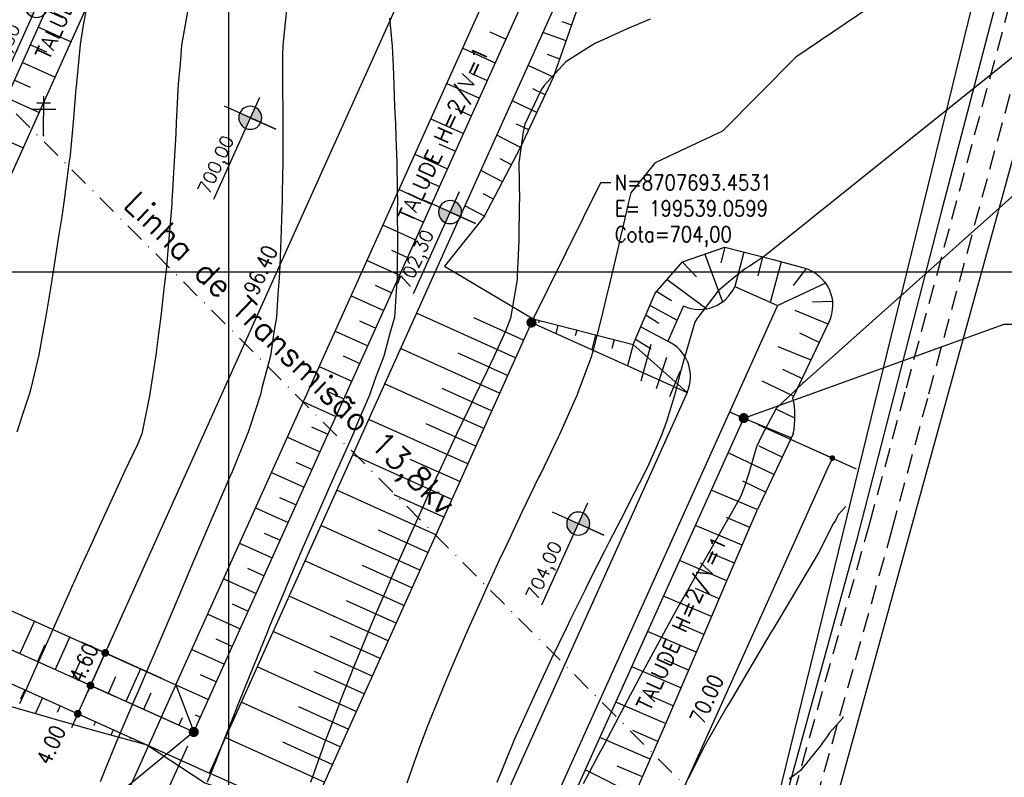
# Model space of a CAD drawing. Header units: millimetres. Extents: x 198958 to 201093, y 8706297 to 8708300.
# Tile 14 of 28: x 199473 to 199600, y 8707635 to 8707732. Entities that reach past the tile are written whole.
import ezdxf
from ezdxf.enums import TextEntityAlignment as Align

# ---------------------------------------------------------------- set-up
doc = ezdxf.new("R2010")
doc.units = ezdxf.units.MM
doc.header["$LTSCALE"] = 5
doc.linetypes.add('DASHDOT', pattern=[1, 0.5, -0.25, 0, -0.25])
doc.linetypes.add('DASHED', pattern=[0.75, 0.5, -0.25])
for name, color, linetype in [('$CURVAS1', 30, 'Continuous'), ('$CURVAS2', 40, 'Continuous'), ('AREA_ESPECIAL', 3, 'Continuous'), ('CERCA', 3, 'CERCA_LINE'), ('ESTRADA_BARRO', 9, 'DASHED'), ('LAGOA', 3, 'Continuous'), ('LINHA_TRANS', 4, 'DASHDOT'), ('MALHA', 9, 'Continuous'), ('POSTE', 3, 'Continuous'), ('TER-BERMA', 103, 'Continuous'), ('TER-COORDENADAS', 101, 'Continuous'), ('TER-COTAS', 101, 'Continuous'), ('TER-OFFSET', 102, 'Continuous'), ('TER-OFFSET-LINHA', 101, 'Continuous'), ('TER-TEXTO', 100, 'Continuous'), ('TEXTO', 2, 'Continuous')]:
    doc.layers.add(name, color=color, linetype=linetype)
doc.styles.add('GEOSIS', font='ROMANS.SHX')
doc.styles.add('ROMANS', font='romans.shx', dxfattribs={"width": 0.85})
doc.styles.add('SIMPLEX', font='simplex', dxfattribs={"height": 0.2})
doc.linetypes.add('CERCA_LINE', pattern='A,0.5,-0.2,["X",Standard,S=0.1,R=0,X=-0.1,Y=-0.05],-0.25', length=0.95)
doc.dimstyles.new('COTA-500-EXTERNA', dxfattribs={"dimtxt": 2, "dimasz": 1, "dimexe": 2, "dimexo": 2, "dimgap": 1, "dimtad": 1, "dimzin": 4, "dimdsep": 46, "dimtxsty": 'ROMANS', "dimblk1": 'DOT', "dimblk2": 'DOT1', "dimsah": 1, "dimcen": 0.2, "dimdle": 1, "dimclrd": 256, "dimclre": 256, "dimclrt": 102, "dimaunit": 1, "dimadec": 4, "dimazin": 0, "dimtfac": 1, "dimtix": 1, "dimtmove": 2, "dimatfit": 3, "dimldrblk": 'DOT1', "dimfxl": 0, "dimtvp": 0.025, "dimtolj": 1, "dimtzin": 4, "dimlwd": -1, "dimlwe": -1, "dimarcsym": 0})

# ---------------------------------------------------------------- blocks, each defined once
blk = doc.blocks.new('A$C55C26645')
h = blk.add_hatch(color=51)
h.paths.add_polyline_path([(68.45, 12.67), (68.45, 21.47), (59.65, 21.47, 0.414214)])
h.paths.add_polyline_path([(68.45, 30.27), (68.45, 21.47), (77.25, 21.47, 0.414214)])
at = {"color": 7, "linetype": 'Continuous'}
blk.add_line((85.45, 21.47), (0, 21.47), dxfattribs=at)
blk.add_lwpolyline([(68.45, 21.47), (68.45, 42.86), (68.45, 0)], dxfattribs=at)
blk.add_circle((68.45, 21.47), 8.8, dxfattribs=at)
at = {"color": 3, "style": 'ROMANS'}
blk.add_attdef('226,00', (1.58, 25.75), '', height=10, dxfattribs=at)
blk = doc.blocks.new('_Dot')
at = {"color": 0, "linetype": 'ByBlock', "lineweight": -2}
blk.add_line((-0.5, 0), (-1, 0), dxfattribs=at)
at = {"color": 0, "linetype": 'ByBlock', "const_width": 0.5}
blk.add_lwpolyline([(-0.25, 0, 1), (0.25, 0, 1)], format="xyb", close=True, dxfattribs=at)
blk = doc.blocks.new('DOT1')
for q in [(0, 3.36), (0, -3.36)]:
    blk.add_line((0, 0), q)
at = {"linetype": 'ByBlock'}
blk.add_line((0, 0), (-1.2, 0), dxfattribs=at)
at = {"color": 0, "linetype": 'ByBlock', "const_width": 0.36}
blk.add_lwpolyline([(-0.18, 0, 1), (0.18, 0, 1)], format="xyb", close=True, dxfattribs=at)
blk = doc.blocks.new('*D25')
at = {"layer": 'Defpoints', "color": 0}
for p in [(199450.93, 8707665.82), (199493.23, 8707646.76), (199483.22, 8707624.53)]:
    blk.add_point(p, dxfattribs=at)
at = {"layer": 'TER-COTAS'}
for p, q in [((199450.11, 8707663.99), (199440.09, 8707641.76)), ((199492.41, 8707644.93), (199482.4, 8707622.7)), ((199441.82, 8707643.18), (199482.31, 8707624.94))]:
    blk.add_line(p, q, dxfattribs=at)
for name, p, rotation in [('_Dot', (199440.91, 8707643.59), 155.7458953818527), ('DOT1', (199483.22, 8707624.53), 335.7458953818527)]:
    blk.add_blockref(name, p, dxfattribs=dict(at, rotation=rotation))
at = {"layer": 'TER-COTAS', "color": 102, "insert": (199462.89, 8707635.88), "char_height": 2, "attachment_point": 5, "rotation": 335.7459, "style": 'ROMANS'}
blk.add_mtext('\\A1;46.40', dxfattribs=at)
blk = doc.blocks.new('*D26')
at = {"layer": 'Defpoints', "color": 0}
for p in [(199493.23, 8707646.76), (199495.54, 8707640.67), (199487.41, 8707622.64)]:
    blk.add_point(p, dxfattribs=at)
at = {"layer": 'TER-COTAS'}
for p, q in [((199492.41, 8707644.93), (199482.4, 8707622.7)), ((199494.72, 8707638.85), (199486.59, 8707620.81)), ((199482.31, 8707624.94), (199481.39, 8707625.35)), ((199483.22, 8707624.53), (199487.41, 8707622.64)), ((199488.32, 8707622.23), (199489.23, 8707621.82))]:
    blk.add_line(p, q, dxfattribs=at)
for name, p, rotation in [('_Dot', (199483.22, 8707624.53), 335.7458953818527), ('DOT1', (199487.41, 8707622.64), 155.7458953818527)]:
    blk.add_blockref(name, p, dxfattribs=dict(at, rotation=rotation))
at = {"layer": 'TER-COTAS', "color": 102, "insert": (199486.14, 8707625.41), "char_height": 2, "attachment_point": 5, "rotation": 335.7459, "style": 'ROMANS'}
blk.add_mtext('\\A1;4.60', dxfattribs=at)
blk = doc.blocks.new('*D27')
at = {"layer": 'Defpoints', "color": 0}
for p in [(199495.54, 8707640.67), (199497.54, 8707635.38), (199491.06, 8707620.99)]:
    blk.add_point(p, dxfattribs=at)
at = {"layer": 'TER-COTAS'}
for p, q in [((199494.72, 8707638.85), (199486.59, 8707620.81)), ((199496.72, 8707633.56), (199490.24, 8707619.17)), ((199486.5, 8707623.05), (199485.59, 8707623.46)), ((199487.41, 8707622.64), (199491.06, 8707620.99)), ((199491.97, 8707620.58), (199492.88, 8707620.17))]:
    blk.add_line(p, q, dxfattribs=at)
for name, p, rotation in [('DOT1', (199491.06, 8707620.99), 155.7458953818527), ('_Dot', (199487.41, 8707622.64), 335.7458953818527)]:
    blk.add_blockref(name, p, dxfattribs=dict(at, rotation=rotation))
at = {"layer": 'TER-COTAS', "color": 102, "insert": (199488.55, 8707620.07), "char_height": 2, "attachment_point": 5, "rotation": 335.7459, "style": 'ROMANS'}
blk.add_mtext('\\A1;4.00', dxfattribs=at)
blk = doc.blocks.new('*D28')
at = {"layer": 'Defpoints', "color": 0}
for p in [(199497.54, 8707635.38), (199510.31, 8707629.63), (199503.82, 8707615.24)]:
    blk.add_point(p, dxfattribs=at)
at = {"layer": 'TER-COTAS'}
for p, q in [((199496.72, 8707633.56), (199490.24, 8707619.17)), ((199509.48, 8707627.81), (199503, 8707613.42)), ((199491.97, 8707620.58), (199502.91, 8707615.65))]:
    blk.add_line(p, q, dxfattribs=at)
for name, p, rotation in [('_Dot', (199491.06, 8707620.99), 155.7458953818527), ('DOT1', (199503.82, 8707615.24), 335.7458953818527)]:
    blk.add_blockref(name, p, dxfattribs=dict(at, rotation=rotation))
at = {"layer": 'TER-COTAS', "color": 102, "insert": (199498.26, 8707619.94), "char_height": 2, "attachment_point": 5, "rotation": 335.7459, "style": 'ROMANS'}
blk.add_mtext('\\A1;14.00', dxfattribs=at)
blk = doc.blocks.new('*D35')
at = {"layer": 'Defpoints', "color": 0}
for p in [(199482.23, 8707646.67), (199495.54, 8707640.67), (199497.54, 8707635.38)]:
    blk.add_point(p, dxfattribs=at)
at = {"layer": 'TER-COTAS'}
for p, q in [((199482.64, 8707647.58), (199483.05, 8707648.49)), ((199493.71, 8707641.49), (199480.4, 8707647.49)), ((199480.58, 8707643.02), (199482.23, 8707646.67)), ((199495.72, 8707636.2), (199478.76, 8707643.84)), ((199480.17, 8707642.11), (199479.76, 8707641.2))]:
    blk.add_line(p, q, dxfattribs=at)
for name, p, rotation in [('DOT1', (199482.23, 8707646.67), 245.7458953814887), ('_Dot', (199480.58, 8707643.02), 65.74589538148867)]:
    blk.add_blockref(name, p, dxfattribs=dict(at, rotation=rotation))
at = {"layer": 'TER-COTAS', "color": 102, "insert": (199477.13, 8707639.01), "char_height": 2, "attachment_point": 5, "rotation": 65.7459, "style": 'ROMANS'}
blk.add_mtext('\\A1;4.00', dxfattribs=at)
blk = doc.blocks.new('*D36')
at = {"layer": 'Defpoints', "color": 0}
for p in [(199484.12, 8707650.86), (199493.23, 8707646.76), (199495.54, 8707640.67)]:
    blk.add_point(p, dxfattribs=at)
at = {"layer": 'TER-COTAS'}
for p, q in [((199484.53, 8707651.78), (199484.94, 8707652.69)), ((199482.23, 8707646.67), (199484.12, 8707650.86)), ((199491.41, 8707647.58), (199482.29, 8707651.69)), ((199493.71, 8707641.49), (199480.4, 8707647.49)), ((199481.81, 8707645.76), (199481.4, 8707644.85))]:
    blk.add_line(p, q, dxfattribs=at)
for name, p, rotation in [('DOT1', (199484.12, 8707650.86), 245.7458953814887), ('_Dot', (199482.23, 8707646.67), 65.74589538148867)]:
    blk.add_blockref(name, p, dxfattribs=dict(at, rotation=rotation))
at = {"layer": 'TER-COTAS', "color": 102, "insert": (199481.35, 8707649.59), "char_height": 2, "attachment_point": 5, "rotation": 65.7459, "style": 'ROMANS'}
blk.add_mtext('\\A1;4.60', dxfattribs=at)
blk = doc.blocks.new('*D37')
at = {"layer": 'Defpoints', "color": 0}
for p in [(199523.71, 8707738.76), (199532.83, 8707734.65), (199493.23, 8707646.76)]:
    blk.add_point(p, dxfattribs=at)
at = {"layer": 'TER-COTAS'}
for p, q in [((199531.01, 8707735.47), (199521.89, 8707739.58)), ((199484.53, 8707651.78), (199523.3, 8707737.84)), ((199491.41, 8707647.58), (199482.29, 8707651.69))]:
    blk.add_line(p, q, dxfattribs=at)
for name, p, rotation in [('DOT1', (199523.71, 8707738.76), 65.74589538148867), ('_Dot', (199484.12, 8707650.86), 245.7458953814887)]:
    blk.add_blockref(name, p, dxfattribs=dict(at, rotation=rotation))
at = {"layer": 'TER-COTAS', "color": 102, "insert": (199504.16, 8707700.22), "char_height": 2, "attachment_point": 5, "rotation": 65.7459, "style": 'ROMANS'}
blk.add_mtext('\\A1;96.40', dxfattribs=at)
blk = doc.blocks.new('*D40')
at = {"layer": 'Defpoints', "color": 0}
for p in [(199566.41, 8707681.13), (199577.84, 8707675.98), (199537.66, 8707617.31)]:
    blk.add_point(p, dxfattribs=at)
at = {"layer": 'TER-COTAS'}
for p, q in [((199568.24, 8707680.31), (199579.66, 8707675.16)), ((199549.49, 8707613.07), (199577.43, 8707675.07)), ((199539.48, 8707616.49), (199550.91, 8707611.34))]:
    blk.add_line(p, q, dxfattribs=at)
for name, p, rotation in [('DOT1', (199577.84, 8707675.98), 65.74589538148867), ('_Dot', (199549.08, 8707612.16), 245.7458953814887)]:
    blk.add_blockref(name, p, dxfattribs=dict(at, rotation=rotation))
at = {"layer": 'TER-COTAS', "color": 102, "insert": (199561.64, 8707644.89), "char_height": 2, "attachment_point": 5, "rotation": 65.7459, "style": 'ROMANS'}
blk.add_mtext('\\A1;70.00', dxfattribs=at)

msp = doc.modelspace()

# ---------------------------------------------------------------- linework, layer by layer
at = {"layer": '$CURVAS1'}
for points in [[(199612.607, 8707754.399, 705), (199573.113, 8707727.676, 705), (199563.692, 8707718.108, 705), (199563.611, 8707718.075, 705), (199563.043, 8707717.823, 705), (199561.595, 8707717.117, 705), (199558.987, 8707715.936, 705), (199555.017, 8707714.016, 705), (199554.96, 8707713.991, 705), (199554.922, 8707713.979, 705), (199554.923, 8707713.947, 705), (199551.865, 8707710.161, 705), (199551.586, 8707708.962, 705), (199550.835, 8707705.744, 705), (199550.42, 8707703.967, 705), (199550.256, 8707703.325, 705), (199549.241, 8707698.972, 705), (199548.647, 8707696.491, 705), (199548.058, 8707693.977, 705), (199546.983, 8707689.768, 705), (199546.755, 8707688.983, 705), (199545, 8707684.286, 705), (199544.891, 8707683.991, 705), (199544.872, 8707683.947, 705), (199542.665, 8707679, 705), (199542.5, 8707678.655, 705), (199540.249, 8707674.011, 705), (199540.028, 8707673.564, 705), (199537.838, 8707669.022, 705), (199537.565, 8707668.458, 705), (199535.479, 8707664.032, 705), (199535.13, 8707663.293, 705), (199533.179, 8707659.042, 705), (199532.728, 8707658.06, 705), (199530.945, 8707654.052, 705), (199530.368, 8707652.746, 705), (199528.784, 8707649.061, 705), (199528.055, 8707647.333, 705), (199526.713, 8707644.07, 705), (199525.808, 8707641.788, 705), (199524.762, 8707639.079, 705), (199523.666, 8707636.032, 705), (199522.982, 8707634.086, 705)], [(199481.734, 8707734.268, 700), (199481.299, 8707731.791, 700), (199480.905, 8707729.272, 700), (199480.5, 8707725.212, 700), (199480.409, 8707724.274, 700), (199480.354, 8707723.613, 700), (199479.978, 8707719.275, 700), (199479.593, 8707715.063, 700), (199479.556, 8707714.646, 700), (199479.489, 8707714.278, 700), (199479.307, 8707712.939, 700), (199478.818, 8707709.28, 700), (199478.527, 8707707.129, 700), (199478.063, 8707704.284, 700), (199477.324, 8707699.475, 700), (199477.292, 8707699.287, 700), (199477.229, 8707698.915, 700), (199476.449, 8707694.291, 700), (199476.054, 8707691.954, 700), (199475.582, 8707689.294, 700), (199474.539, 8707684.929, 700), (199474.374, 8707684.3, 700), (199473.477, 8707681.58, 700), (199472.737, 8707679.307, 700)]]:
    msp.add_polyline3d(points, dxfattribs=at)
at = {"layer": '$CURVAS2'}
for points in [[(199494.735, 8707733.547, 701), (199493.965, 8707729.214, 701), (199493.765, 8707726.76, 701), (199493.537, 8707724.216, 701), (199493.343, 8707720.88, 701), (199493.263, 8707719.217, 701), (199493.202, 8707717.81, 701), (199493.022, 8707714.218, 701), (199492.75, 8707709.794, 701), (199492.721, 8707709.22, 701), (199492.689, 8707708.759, 701), (199492.342, 8707704.221, 701), (199491.958, 8707700.148, 701), (199491.861, 8707699.223, 701), (199491.691, 8707697.786, 701), (199491.296, 8707694.226, 701), (199491.009, 8707691.978, 701), (199490.633, 8707689.229, 701), (199489.877, 8707684.284, 701), (199489.869, 8707684.232, 701), (199489.863, 8707684.208, 701), (199488.859, 8707679.09, 701), (199488.331, 8707677.803, 701), (199486.615, 8707674.246, 701), (199485.754, 8707672.338, 701), (199484.312, 8707669.256, 701), (199483.345, 8707667.123, 701), (199482.032, 8707664.266, 701), (199480.955, 8707661.867, 701), (199479.776, 8707659.276, 701), (199478.581, 8707656.578, 701), (199477.538, 8707654.286, 701), (199476.213, 8707651.279, 701), (199475.305, 8707649.295, 701), (199473.848, 8707645.972, 701), (199473.069, 8707644.305, 701)], [(199507.522, 8707734.155, 702), (199507.114, 8707730.031, 702), (199507.001, 8707729.157, 702), (199506.975, 8707728.021, 702), (199506.982, 8707724.157, 702), (199507.011, 8707720.151, 702), (199507.01, 8707719.157, 702), (199507.002, 8707718.161, 702), (199507.014, 8707714.157, 702), (199506.946, 8707710.194, 702), (199506.925, 8707709.157, 702), (199506.88, 8707708.007, 702), (199506.77, 8707704.158, 702), (199506.611, 8707700.785, 702), (199506.525, 8707699.159, 702), (199506.375, 8707697.095, 702), (199506.18, 8707694.16, 702), (199505.852, 8707692.23, 702), (199505.409, 8707689.164, 702), (199504.363, 8707685.153, 702), (199504.133, 8707684.169, 702), (199502.785, 8707680.079, 702), (199502.483, 8707679.177, 702), (199502.413, 8707679.007, 702), (199500.471, 8707674.185, 702), (199500.16, 8707673.474, 702), (199498.303, 8707669.195, 702), (199497.831, 8707668.095, 702), (199496.16, 8707664.204, 702), (199495.517, 8707662.686, 702), (199494.035, 8707659.213, 702), (199493.213, 8707657.257, 702), (199491.914, 8707654.223, 702), (199490.909, 8707651.827, 702), (199489.789, 8707649.232, 702), (199488.593, 8707646.422, 702), (199487.648, 8707644.241, 702), (199486.262, 8707641.048, 702), (199485.484, 8707639.251, 702), (199483.995, 8707635.542, 702), (199483.465, 8707634.259, 702)], [(199520.769, 8707732.685, 703), (199521.117, 8707729.095, 703), (199521.23, 8707726.483, 703), (199521.334, 8707724.094, 703), (199521.427, 8707721.266, 703), (199521.54, 8707719.093, 703), (199521.588, 8707717.276, 703), (199521.7, 8707714.093, 703), (199521.751, 8707710.522, 703), (199521.773, 8707709.092, 703), (199521.77, 8707707.723, 703), (199521.79, 8707704.092, 703), (199521.757, 8707700.423, 703), (199521.742, 8707699.092, 703), (199521.63, 8707697.534, 703), (199521.402, 8707694.094, 703), (199520.828, 8707692.212, 703), (199520.019, 8707689.1, 703), (199518.859, 8707686.106, 703), (199518.169, 8707684.108, 703), (199516.632, 8707680.521, 703), (199516.079, 8707679.117, 703), (199514.297, 8707675.154, 703), (199513.852, 8707674.127, 703), (199511.942, 8707669.827, 703), (199511.637, 8707669.136, 703), (199509.605, 8707664.464, 703), (199509.468, 8707664.146, 703), (199507.887, 8707660.432, 703), (199507.342, 8707659.155, 703), (199507.296, 8707659.045, 703), (199505.262, 8707654.164, 703), (199505.018, 8707653.563, 703), (199503.227, 8707649.173, 703), (199502.771, 8707648.018, 703), (199501.226, 8707644.182, 703), (199500.544, 8707642.432, 703), (199499.233, 8707639.19, 703), (199498.321, 8707636.84, 703), (199497.262, 8707634.199, 703)], [(199554.376, 8707732.574, 704), (199551.395, 8707731.288, 704), (199547.922, 8707729.721, 704), (199547.318, 8707729.443, 704), (199546.521, 8707728.984, 704), (199543.508, 8707727.06, 704), (199540.689, 8707724.01, 704), (199540.301, 8707723.456, 704), (199538.192, 8707719.02, 704), (199537.986, 8707718.048, 704), (199537.422, 8707714.024, 704), (199537.497, 8707709.097, 704), (199537.497, 8707709.023, 704), (199537.494, 8707708.954, 704), (199537.418, 8707704.024, 704), (199537.209, 8707699.443, 704), (199537.198, 8707699.025, 704), (199537.146, 8707698.49, 704), (199536.337, 8707694.028, 704), (199535.727, 8707692.351, 704), (199534.196, 8707689.038, 704), (199533.311, 8707687.147, 704), (199531.803, 8707684.048, 704), (199530.84, 8707682.056, 704), (199529.41, 8707679.059, 704), (199528.394, 8707676.912, 704), (199527.068, 8707674.069, 704), (199525.978, 8707671.711, 704), (199524.78, 8707669.079, 704), (199523.594, 8707666.443, 704), (199522.547, 8707664.088, 704), (199521.24, 8707661.114, 704), (199520.365, 8707659.098, 704), (199518.92, 8707655.716, 704), (199518.24, 8707654.107, 704), (199516.642, 8707650.235, 704), (199516.183, 8707649.116, 704), (199514.417, 8707644.645, 704), (199514.212, 8707644.125, 704), (199512.898, 8707640.607, 704), (199512.345, 8707639.133, 704), (199512.266, 8707638.906, 704), (199510.56, 8707634.141, 704)], [(199606.284, 8707731.825, 706), (199569.114, 8707702.007, 706), (199568.915, 8707701.927, 706), (199568.593, 8707701.672, 706), (199568.073, 8707701.302, 706), (199567.124, 8707700.691, 706), (199566.659, 8707700.422, 706), (199564.76, 8707698.904, 706), (199563.1, 8707697.532, 706), (199560.39, 8707693.923, 706), (199560.099, 8707693.51, 706), (199558.795, 8707688.93, 706), (199558.278, 8707687.103, 706), (199557.442, 8707683.936, 706), (199556.452, 8707680.708, 706), (199555.805, 8707678.943, 706), (199554.179, 8707675.215, 706), (199553.597, 8707673.953, 706), (199551.665, 8707670.211, 706), (199551.035, 8707668.964, 706), (199549.116, 8707665.276, 706), (199548.466, 8707663.975, 706), (199546.595, 8707660.286, 706), (199545.96, 8707658.986, 706), (199544.104, 8707655.235, 706), (199543.513, 8707653.997, 706), (199541.642, 8707650.125, 706), (199541.124, 8707649.007, 706), (199539.214, 8707644.945, 706), (199538.802, 8707644.017, 706), (199536.845, 8707639.648, 706), (199536.583, 8707639.027, 706), (199534.576, 8707634.148, 706)], [(199608.925, 8707716.745, 707), (199574.241, 8707685.787, 707), (199574.22, 8707685.778, 707), (199573.991, 8707685.597, 707), (199572.166, 8707683.871, 707), (199570.603, 8707682.358, 707), (199568.729, 8707678.886, 707), (199568.062, 8707677.408, 707), (199567.035, 8707673.894, 707), (199566.487, 8707672.166, 707), (199566.007, 8707670.98, 707), (199564.831, 8707668.903, 707), (199563.467, 8707666.524, 707), (199561.987, 8707663.916, 707), (199560.797, 8707661.835, 707), (199559.159, 8707658.928, 707), (199558.135, 8707657.128, 707), (199556.396, 8707653.94, 707), (199555.505, 8707652.357, 707), (199553.688, 8707648.952, 707), (199552.901, 8707647.535, 707), (199551.021, 8707643.964, 707), (199550.315, 8707642.676, 707), (199548.372, 8707638.975, 707), (199547.737, 8707637.8, 707), (199545.738, 8707633.987, 707)], [(199579.566, 8707669.725, 708), (199579.528, 8707669.694, 708), (199578.578, 8707668.648, 708), (199578.229, 8707667.952, 708), (199577.96, 8707667.482, 708), (199576.104, 8707663.854, 708), (199575.373, 8707662.624, 708), (199573.123, 8707658.867, 708), (199572.639, 8707658.065, 708), (199570.164, 8707653.88, 708), (199569.918, 8707653.478, 708), (199567.203, 8707648.905, 708), (199567.196, 8707648.894, 708), (199567.196, 8707648.893, 708), (199564.478, 8707644.301, 708), (199564.254, 8707643.906, 708), (199561.8, 8707639.629, 708), (199561.4, 8707638.918, 708), (199559.25, 8707634.697, 708)], [(199579.234, 8707642.621, 709), (199579.041, 8707642.329, 709), (199577.439, 8707640.52, 709), (199577.158, 8707640.092, 709), (199576.799, 8707639.565, 709), (199576.277, 8707638.853, 709), (199573.725, 8707635.693, 709), (199572.263, 8707634.577, 709)]]:
    msp.add_polyline3d(points, dxfattribs=at)
at = {"layer": 'AREA_ESPECIAL'}
msp.add_lwpolyline([(199535.23, 8707458.413), (199549.794, 8707528.974), (199561.997, 8707596.009), (199597.982, 8707742.885), (199597.982, 8707742.885), (199506.841, 8707939.515), (199444.975, 8707874.113), (199353.27, 8707788.823), (199487.846, 8707543.642), (199535.23, 8707458.413)], dxfattribs=at)
at = {"layer": 'CERCA'}
for points in [[(199611.606, 8707783.244), (199591.837, 8707707.508), (199580.959, 8707665.359), (199572.284, 8707633.77), (199561.997, 8707596.009), (199554.976, 8707557.087), (199549.794, 8707528.974)], [(199558.261, 8707543.747), (199569.282, 8707592.602), (199578.448, 8707632.257), (199605.013, 8707728.74), (199619.444, 8707780.595)]]:
    msp.add_lwpolyline(points, dxfattribs=at)
at = {"layer": 'ESTRADA_BARRO'}
for p, q in [((199582.667, 8707667.606), (199587.381, 8707685.05)), ((199585.559, 8707666.809), (199590.277, 8707684.268)), ((199572.874, 8707632.687), (199582.667, 8707667.606)), ((199575.776, 8707631.925), (199585.559, 8707666.809))]:
    msp.add_line(p, q, dxfattribs=at)
for points in [[(199587.381, 8707685.05), (199614.62, 8707785.995)], [(199590.277, 8707684.268), (199617.698, 8707785.212)]]:
    msp.add_lwpolyline(points, dxfattribs=at)
at = {"layer": 'LAGOA', "color": 3}
for p, q in [((199488.223, 8707759.791, 1), (199444.845, 8707663.512, 1)), ((199490.528, 8707753.708, 1), (199450.928, 8707665.817, 1)), ((199497.541, 8707635.383, 1), (199544.206, 8707738.956, 1)), ((199495.537, 8707640.673, 1), (199538.916, 8707736.952, 1)), ((199493.233, 8707646.756, 1), (199532.832, 8707734.647, 1)), ((199539.06, 8707693.453, 1), (199510.305, 8707629.632, 1)), ((199537.657, 8707617.308, 1), (199566.412, 8707681.13, 1)), ((199450.928, 8707665.817, 1), (199493.233, 8707646.756, 1)), ((199444.845, 8707663.512, 1), (199495.537, 8707640.673, 1)), ((199439.555, 8707661.509, 1), (199497.541, 8707635.383, 1))]:
    msp.add_line(p, q, dxfattribs=at)
at = {"layer": 'LINHA_TRANS'}
msp.add_lwpolyline([(199281.954, 8707911.943), (199615.687, 8707576.643), (199615.687, 8707576.643)], dxfattribs=at)
at = {"layer": 'MALHA'}
for p, q in [((199500, 8708300), (199500, 8706900)), ((199500, 8708300), (199500, 8706900)), ((199000, 8707700), (199900, 8707700)), ((199000, 8707700), (199900, 8707700))]:
    msp.add_line(p, q, dxfattribs=at)
at = {"layer": 'POSTE'}
for p, q in [((199476.181, 8707717.579), (199476.203, 8707722.618)), ((199474.621, 8707720.945), (199477.771, 8707720.932)), ((199475.324, 8707721.782), (199477.074, 8707721.775))]:
    msp.add_line(p, q, dxfattribs=at)
msp.add_point((199476.184, 8707717.576, 699.721), dxfattribs=at)
at = {"layer": 'TER-BERMA'}
for p, q in [((199488.223, 8707759.791, 1), (199444.845, 8707663.512, 1)), ((199497.541, 8707635.383), (199544.206, 8707738.956)), ((199495.537, 8707640.673, 1), (199538.916, 8707736.952, 1)), ((199565.28, 8707698.092, 1), (199570.75, 8707695.627, 1)), ((199570.75, 8707695.627, 1), (199527.618, 8707599.895, 1)), ((199558.667, 8707695.587, 1), (199556.613, 8707691.028, 1)), ((199539.06, 8707693.453, 1), (199510.305, 8707629.632, 1)), ((199539.06, 8707693.453, 1), (199559.118, 8707684.416, 1)), ((199559.118, 8707684.416, 1), (199522.147, 8707602.36, 1)), ((199564.588, 8707681.951, 1), (199566.412, 8707681.13, 1)), ((199537.657, 8707617.308, 1), (199566.412, 8707681.13, 1)), ((199444.845, 8707663.512, 1), (199495.537, 8707640.673, 1)), ((199439.555, 8707661.509), (199497.541, 8707635.383))]:
    msp.add_line(p, q, dxfattribs=at)
for centre, start, end in [((199560.721, 8707700.146, 1), 245.7459, 335.7459), ((199554.559, 8707686.47, 1), 335.7459, 65.7459)]:
    msp.add_arc(centre, 5, start, end, dxfattribs=at)
at = {"layer": 'TER-COTAS'}
for p, q in [((199573.011, 8707695.024, 1.855), (199577.271, 8707693.278, 1.386)), ((199553.176, 8707685.926), (199554.504, 8707690.654)), ((199570.8, 8707690.37, 1.323), (199575.061, 8707688.624, 0.855)), ((199555.168, 8707684.931), (199556.496, 8707688.995)), ((199556.911, 8707683.935), (199558.239, 8707687.17)), ((199566.412, 8707681.13, 1), (199572.562, 8707678.609, 0.323))]:
    msp.add_line(p, q, dxfattribs=at)
at = {"layer": 'TER-OFFSET'}
for p, q in [((199490.528, 8707753.708, 1), (199450.928, 8707665.817, 1)), ((199493.233, 8707646.756, 1), (199532.832, 8707734.647, 1)), ((199533.007, 8707707.149), (199527.855, 8707700.718)), ((199527.855, 8707700.718), (199539.266, 8707693.91)), ((199539.266, 8707693.91), (199545.963, 8707692.221)), ((199545.963, 8707692.221), (199552.158, 8707690.63)), ((199552.158, 8707690.63), (199559.118, 8707684.416, 1)), ((199450.928, 8707665.817, 1), (199493.233, 8707646.756, 1)), ((199493.233, 8707646.756, 1), (199495.537, 8707640.673, 1))]:
    msp.add_line(p, q, dxfattribs=at)
for points in [[(199541.905, 8707725.075), (199545.223, 8707734.549)], [(199537.642, 8707716.028), (199541.905, 8707725.075)], [(199533.007, 8707707.149), (199537.642, 8707716.028)], [(199552.158, 8707690.63), (199555.02, 8707697.23), (199558.539, 8707701.263), (199563.999, 8707703.156)], [(199572.806, 8707679.124), (199568.173, 8707669.368)], [(199564.259, 8707660.163), (199568.173, 8707669.368)], [(199489.559, 8707638.979), (199482.486, 8707640.919), (199463.054, 8707646.478), (199443.615, 8707652.019), (199436.266, 8707654.21), (199430.953, 8707665.384)], [(199560.312, 8707650.974), (199564.259, 8707660.163)], [(199556.362, 8707641.785), (199560.312, 8707650.974)], [(199552.395, 8707632.604), (199556.362, 8707641.785)], [(199489.559, 8707638.979), (199496.977, 8707634.131), (199500.764, 8707632.8), (199508.74, 8707630)]]:
    msp.add_lwpolyline(points, dxfattribs=at)
msp.add_lwpolyline([(199563.999, 8707703.156), (199570.202, 8707701.564), (199574.177, 8707700.485, -0.4674319), (199577.383, 8707693.514), (199572.75, 8707683.759)], format="xyb", dxfattribs=at)
msp.add_arc((199561.859, 8707681.308, 1), 11.163, 348.71646, 12.68166, dxfattribs=at)
at = {"layer": 'TER-OFFSET-LINHA'}
for p, q in [((199479.683, 8707729.638, 1), (199475.489, 8707731.528, 1)), ((199533.703, 8707730.927, 1), (199535.78, 8707729.992, 1)), ((199476.605, 8707728.283, 1), (199474.462, 8707729.248, 1)), ((199530.203, 8707728.812, 1), (199534.397, 8707726.923, 1)), ((199477.629, 8707725.079, 1), (199473.435, 8707726.969, 1)), ((199531.227, 8707725.609, 1), (199533.37, 8707724.643, 1)), ((199474.485, 8707723.754, 1), (199472.408, 8707724.69, 1)), ((199528.149, 8707724.254, 1), (199532.343, 8707722.364, 1)), ((199475.575, 8707720.521, 1), (199471.381, 8707722.41, 1)), ((199529.239, 8707721.021, 1), (199531.316, 8707720.085, 1)), ((199526.095, 8707719.695, 1), (199530.289, 8707717.805, 1)), ((199473.521, 8707715.962, 1), (199469.327, 8707717.852, 1)), ((199527.119, 8707716.492, 1), (199529.262, 8707715.526, 1)), ((199524.041, 8707715.136, 1), (199528.235, 8707713.247, 1)), ((199525.131, 8707711.903, 1), (199527.208, 8707710.967, 1)), ((199521.987, 8707710.578, 1), (199526.181, 8707708.688, 1)), ((199523.012, 8707707.374, 1), (199525.154, 8707706.409, 1)), ((199519.934, 8707706.019, 1), (199524.128, 8707704.129, 1)), ((199521.023, 8707702.786, 1), (199523.101, 8707701.85, 1)), ((199561.392, 8707702.252), (199563.672, 8707696.109)), ((199517.88, 8707701.46, 1), (199522.074, 8707699.571, 1)), ((199558.506, 8707701.252), (199560.35, 8707699.326)), ((199574.443, 8707700.404), (199572.78, 8707698.214)), ((199556.552, 8707698.986), (199561.65, 8707695.233)), ((199518.904, 8707698.257, 1), (199521.047, 8707697.291, 1)), ((199576.957, 8707698.535), (199570.824, 8707695.662)), ((199515.826, 8707696.902, 1), (199520.02, 8707695.012, 1)), ((199555.215, 8707697.454), (199557.107, 8707696.283)), ((199554.338, 8707695.658), (199557.843, 8707693.758)), ((199577.84, 8707696.169), (199575.285, 8707696.082)), ((199553.805, 8707694.428), (199555.495, 8707693.383)), ((199516.916, 8707693.669, 1), (199518.993, 8707692.733, 1)), ((199553.134, 8707692.882), (199556.613, 8707691.028, 1)), ((199513.772, 8707692.343, 1), (199517.966, 8707690.453, 1)), ((199552.455, 8707691.316), (199554.484, 8707690.041)), ((199514.796, 8707689.14, 1), (199516.939, 8707688.174, 1)), ((199511.718, 8707687.784, 1), (199515.912, 8707685.895, 1)), ((199512.808, 8707684.551, 1), (199514.885, 8707683.615, 1)), ((199509.664, 8707683.226, 1), (199513.858, 8707681.336, 1)), ((199510.688, 8707680.022, 1), (199512.831, 8707679.057, 1)), ((199507.61, 8707678.667, 1), (199511.804, 8707676.778, 1)), ((199508.7, 8707675.434, 1), (199510.777, 8707674.498, 1)), ((199505.556, 8707674.108, 1), (199509.75, 8707672.219, 1)), ((199506.58, 8707670.905, 1), (199508.723, 8707669.94, 1)), ((199503.502, 8707669.55, 1), (199507.696, 8707667.66, 1)), ((199504.592, 8707666.317, 1), (199506.669, 8707665.381, 1)), ((199501.448, 8707664.991, 1), (199505.642, 8707663.102, 1)), ((199502.472, 8707661.788, 1), (199504.615, 8707660.822, 1)), ((199499.394, 8707660.432, 1), (199503.588, 8707658.543, 1)), ((199500.484, 8707657.199, 1), (199502.561, 8707656.264, 1)), ((199497.34, 8707655.874, 1), (199501.534, 8707653.984, 1)), ((199474.998, 8707654.972, 1), (199473.108, 8707650.778, 1)), ((199479.557, 8707652.918, 1), (199477.667, 8707648.724, 1)), ((199498.365, 8707652.67, 1), (199500.507, 8707651.705, 1)), ((199476.35, 8707651.888, 1), (199475.388, 8707649.751, 1)), ((199484.115, 8707650.864, 1), (199482.226, 8707646.67, 1)), ((199495.287, 8707651.315, 1), (199499.48, 8707649.426, 1)), ((199480.887, 8707649.784, 1), (199479.946, 8707647.697, 1)), ((199488.674, 8707648.81, 1), (199486.784, 8707644.616, 1)), ((199485.468, 8707647.78, 1), (199484.505, 8707645.643, 1)), ((199496.376, 8707648.082, 1), (199498.454, 8707647.146, 1)), ((199490.004, 8707645.676, 1), (199489.064, 8707643.589, 1)), ((199493.233, 8707646.756, 1), (199491.343, 8707642.562, 1)), ((199493.233, 8707646.756, 1), (199497.427, 8707644.867, 1)), ((199494.058, 8707642.504, 1), (199493.622, 8707641.536, 1)), ((199495.701, 8707642.902, 1), (199496.4, 8707642.588, 1))]:
    msp.add_line(p, q, dxfattribs=at)
at = {"layer": 'TER-OFFSET-LINHA', "flags": 128}
for points in [[(199544.255, 8707731.785), (199543.028, 8707732.215)], [(199543.552, 8707729.777), (199540.545, 8707730.83)], [(199542.726, 8707727.418), (199541.12, 8707727.98)], [(199541.898, 8707725.059), (199538.637, 8707726.596)], [(199540.832, 8707722.798), (199539.221, 8707723.557)], [(199539.766, 8707720.536), (199536.583, 8707722.036)], [(199538.7, 8707718.275), (199537.128, 8707719.016)], [(199537.634, 8707716.014), (199534.586, 8707717.605)], [(199536.477, 8707713.797), (199535.017, 8707714.559)], [(199535.32, 8707711.581), (199532.529, 8707713.038)], [(199534.163, 8707709.365), (199532.832, 8707710.06)], [(199533.007, 8707707.149), (199530.471, 8707708.472)], [(199537.006, 8707688.894), (199524.242, 8707694.645)], [(199538.033, 8707691.174), (199531.651, 8707694.049)], [(199540.044, 8707693.714), (199539.964, 8707693.397)], [(199542.468, 8707693.102), (199542.2, 8707692.038)], [(199544.892, 8707692.491), (199544.704, 8707691.743)], [(199547.315, 8707691.874), (199546.822, 8707689.955)], [(199534.952, 8707684.336), (199522.188, 8707690.087)], [(199549.736, 8707691.252), (199549.436, 8707690.082)], [(199552.158, 8707690.63), (199551.449, 8707687.87)], [(199535.979, 8707686.615), (199529.597, 8707689.491)], [(199532.898, 8707679.777), (199520.134, 8707685.528)], [(199533.925, 8707682.056), (199527.543, 8707684.932)], [(199530.844, 8707675.218), (199518.08, 8707680.969)], [(199531.871, 8707677.498), (199525.489, 8707680.373)], [(199571.377, 8707676.113), (199568.401, 8707677.526)], [(199528.79, 8707670.66), (199516.026, 8707676.411)], [(199570.304, 8707673.855), (199564.398, 8707676.66)], [(199529.817, 8707672.939), (199523.435, 8707675.815)], [(199569.232, 8707671.596), (199566.301, 8707672.988)], [(199526.736, 8707666.101), (199513.972, 8707671.852)], [(199527.763, 8707668.38), (199521.381, 8707671.256)], [(199568.161, 8707669.338), (199562.234, 8707671.857)], [(199524.682, 8707661.542), (199511.918, 8707667.293)], [(199566.204, 8707664.736), (199560.18, 8707667.298)], [(199567.182, 8707667.037), (199564.195, 8707668.307)], [(199525.709, 8707663.822), (199519.327, 8707666.697)], [(199565.226, 8707662.436), (199562.189, 8707663.727)], [(199522.629, 8707656.984), (199509.864, 8707662.735)], [(199564.247, 8707660.135), (199558.136, 8707662.761)], [(199523.655, 8707659.263), (199517.273, 8707662.139)], [(199563.261, 8707657.838), (199560.185, 8707659.159)], [(199520.575, 8707652.425), (199507.81, 8707658.176)], [(199521.602, 8707654.704), (199515.219, 8707657.58)], [(199562.274, 8707655.541), (199556.081, 8707658.201)], [(199561.287, 8707653.244), (199558.171, 8707654.583)], [(199518.521, 8707647.866), (199505.756, 8707653.617)], [(199560.3, 8707650.947), (199554.028, 8707653.643)], [(199519.548, 8707650.146), (199513.166, 8707653.021)], [(199559.313, 8707648.65), (199556.157, 8707650.007)], [(199516.467, 8707643.308), (199503.703, 8707649.059)], [(199517.494, 8707645.587), (199511.112, 8707648.463)], [(199558.325, 8707646.353), (199551.974, 8707649.084)], [(199473.745, 8707646.104), (199473.209, 8707644.915)], [(199476.024, 8707645.077), (199475.102, 8707643.031)], [(199514.413, 8707638.749), (199501.649, 8707644.5)], [(199556.351, 8707641.76), (199549.925, 8707644.536)], [(199557.338, 8707644.057), (199554.142, 8707645.43)], [(199478.303, 8707644.05), (199477.917, 8707643.193)], [(199515.44, 8707641.029), (199509.058, 8707643.904)], [(199480.583, 8707643.023), (199479.96, 8707641.642)], [(199482.862, 8707641.996), (199482.625, 8707641.472)], [(199485.141, 8707640.969), (199484.829, 8707640.276)], [(199555.359, 8707639.465), (199552.128, 8707640.861)], [(199487.421, 8707639.943), (199487.345, 8707639.775)], [(199512.359, 8707634.191), (199499.595, 8707639.941)], [(199513.386, 8707636.47), (199507.004, 8707639.345)], [(199554.368, 8707637.17), (199547.871, 8707639.977)], [(199552.383, 8707632.581), (199545.991, 8707635.806)], [(199553.376, 8707634.875), (199550.11, 8707636.286)], [(199510.305, 8707629.632), (199497.541, 8707635.383)]]:
    msp.add_lwpolyline(points, dxfattribs=at)
for points, elevation in [([(199563.999, 8707703.156), (199563.483, 8707701.145)], 1), ([(199566.42, 8707702.535), (199565.28, 8707698.092)], 1), ([(199568.842, 8707701.913), (199568.218, 8707699.481)], 1), ([(199571.259, 8707701.277), (199569.837, 8707696.039)], 1), ([(199576.133, 8707690.882), (199573.655, 8707692.06)], 0.855), ([(199573.923, 8707686.229), (199571.445, 8707687.406)], 0.323), ([(199572.851, 8707683.97), (199568.786, 8707685.9)], 0.323), ([(199573.021, 8707681.122), (199570.69, 8707682.229)], 0.323)]:
    msp.add_lwpolyline(points, dxfattribs=dict(at, elevation=elevation))

# ---------------------------------------------------------------- block references
at = {"layer": 'LAGOA'}
ref = msp.add_blockref('A$C55C26645', (199467.213, 8707725.208), dxfattribs=dict(at, xscale=-0.1687499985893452, yscale=0.168749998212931, zscale=0.1687499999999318, rotation=245.7458953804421))
ref.add_attrib('226,00', '702,30', (199469.953, 8707724.219), dxfattribs={"layer": '0', "color": 3, "height": 1.6875, "rotation": 65.7459, "style": 'ROMANS'})
ref = msp.add_blockref('A$C55C26645', (199494.771, 8707710.798), dxfattribs=dict(at, xscale=-0.1687499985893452, yscale=0.1687499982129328, zscale=0.1687499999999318, rotation=245.7458953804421))
ref.add_attrib('226,00', '700,00', (199497.511, 8707709.809), dxfattribs={"layer": '0', "color": 3, "height": 1.6875, "rotation": 65.7459, "style": 'ROMANS'})
ref = msp.add_blockref('A$C55C26645', (199520.527, 8707698.639), dxfattribs=dict(at, xscale=-0.1687499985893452, yscale=0.1687499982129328, zscale=0.1687499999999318, rotation=245.7458953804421))
ref.add_attrib('226,00', '702,30', (199523.267, 8707697.65), dxfattribs={"layer": '0', "color": 3, "height": 1.6875, "rotation": 65.7459, "style": 'ROMANS'})
ref = msp.add_blockref('A$C55C26645', (199537.04, 8707658.49), dxfattribs=dict(at, xscale=-0.1687499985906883, yscale=0.1687499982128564, zscale=0.1687499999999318, rotation=245.7458950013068))
ref.add_attrib('226,00', '704,00', (199539.779, 8707657.501), dxfattribs={"layer": '0', "color": 3, "height": 1.6875, "rotation": 65.7459, "style": 'ROMANS'})

# ---------------------------------------------------------------- texts
at = {"layer": 'TER-COORDENADAS', "color": 102, "insert": (199549.794, 8707712.494), "char_height": 2, "attachment_point": 1, "style": 'ROMANS'}
msp.add_mtext('N=8707693.4531\\PE= 199539.0599\\PCota=704,00', dxfattribs=at)
at = {"layer": 'TER-TEXTO', "style": 'SIMPLEX'}
for p in [(199476.895, 8707727.155), (199523.643, 8707706.272), (199554.352, 8707643.224)]:
    msp.add_text('TALUDE H=2/V=1', height=2, rotation=65.74589, dxfattribs=at).set_placement(p)
at = {"layer": 'TEXTO', "style": 'GEOSIS'}
msp.add_text('Linha de Transmisão 13,8kv', height=3, rotation=315.78881, dxfattribs=at).set_placement((199485.706, 8707707.822, -704), align=Align.BOTTOM_LEFT)

# ---------------------------------------------------------------- dimensions: what is measured, and where the dimension line sits
at = {"layer": 'TER-COTAS'}
for base, p1, p2, angle, picture, middle in [((199523.715, 8707738.755, 1), (199493.233, 8707646.756, 1), (199532.832, 8707734.647, 1), 65.7459, '*D37', (199504.158, 8707700.218, 1)), ((199482.226, 8707646.67, 1), (199497.541, 8707635.383, 1), (199495.537, 8707640.673, 1), 65.7459, '*D35', (199477.127, 8707639.005, 1)), ((199491.058, 8707620.994, 1), (199495.537, 8707640.673, 1), (199497.541, 8707635.383, 1), 335.7459, '*D27', (199488.55, 8707620.073, 1))]:
    dim = msp.add_linear_dim(base=base, p1=p1, p2=p2, angle=angle, dimstyle='COTA-500-EXTERNA', dxfattribs=at)
    dim.commit()
    dim.dimension.update_dxf_attribs({"geometry": picture, "text_midpoint": middle, "dimtype": 160})
for base, p1, p2, angle, picture, middle in [((199577.837, 8707675.982, 1), (199537.657, 8707617.308, 1), (199566.412, 8707681.13, 1), 65.7459, '*D40', (199561.636, 8707644.893, 1)), ((199483.217, 8707624.527, 1), (199450.928, 8707665.817, 1), (199493.233, 8707646.756, 1), 335.7459, '*D25', (199462.886, 8707635.881, 1)), ((199484.115, 8707650.864, 1), (199495.537, 8707640.673, 1), (199493.233, 8707646.756, 1), 65.7459, '*D36', (199481.347, 8707649.589, 1)), ((199487.411, 8707622.637, 1), (199493.233, 8707646.756, 1), (199495.537, 8707640.673, 1), 335.7459, '*D26', (199486.136, 8707625.406, 1)), ((199503.822, 8707615.243, 1), (199497.541, 8707635.383, 1), (199510.305, 8707629.632, 1), 335.7459, '*D28', (199498.262, 8707619.942, 1))]:
    dim = msp.add_linear_dim(base=base, p1=p1, p2=p2, angle=angle, dimstyle='COTA-500-EXTERNA', dxfattribs=at)
    dim.commit()
    dim.dimension.update_dxf_attribs({"geometry": picture, "text_midpoint": middle})

# ---------------------------------------------------------------- leaders
at = {"layer": 'TER-COORDENADAS', "annotation_type": 0, "has_hookline": 1}
for points, hookline_direction, text_width in [([(199539.06, 8707693.453), (199547.994, 8707711.494), (199549.294, 8707711.494)], 0, 21.695), ([(199566.412, 8707681.13), (199599.992, 8707693.254), (199601.292, 8707693.254)], 0, 21.938), ([(199495.537, 8707640.673), (199475.016, 8707623.887), (199473.716, 8707623.887)], 1, 23.557)]:
    msp.add_leader(points, dimstyle='COTA-500-EXTERNA', override={"dimasz": 1.3, "dimgap": 0.5, "dimtad": 0, "dimldrblk": 'Dot'}, dxfattribs=dict(at, hookline_direction=hookline_direction, text_width=text_width))

doc.saveas('drawing.dxf')
